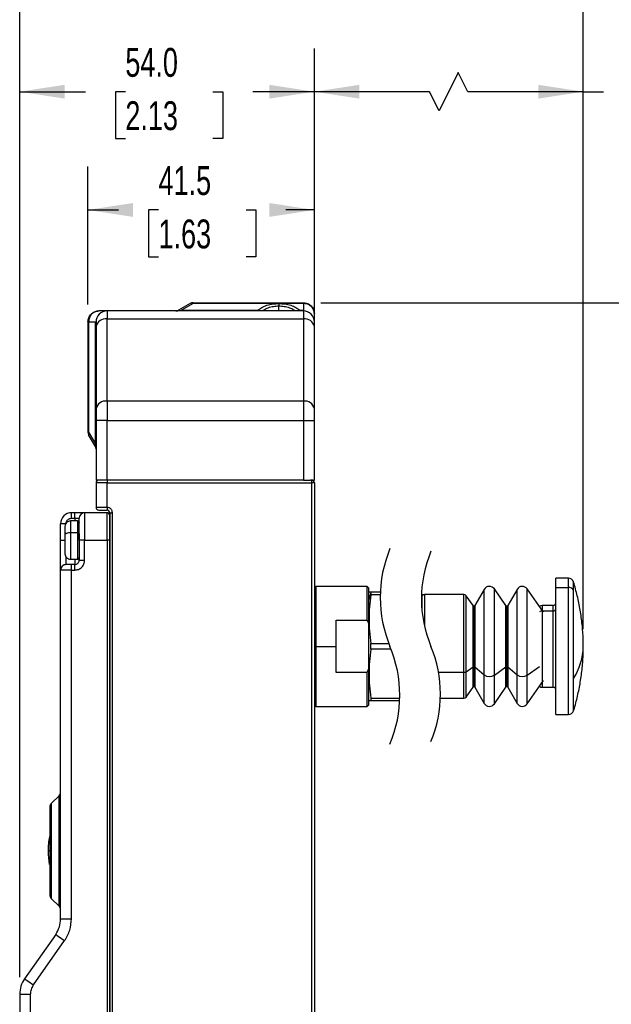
# Model space of a CAD drawing. Header units: millimetres. Extents: x 19 to 819, y 19 to 629.
# Tile 12 of 43: x 316 to 446, y 197 to 413. Entities that reach past the tile are written whole.
import ezdxf

# ---------------------------------------------------------------- set-up
doc = ezdxf.new("R2010")
doc.units = ezdxf.units.MM
doc.header["$LTSCALE"] = 3
doc.layers.add('DIMENSIONS', color=140, linetype='Continuous', lineweight=25)
doc.styles.add('SLDTEXTSTYLE0', font='TXT', dxfattribs={"width": 0.7})
doc.dimstyles.new('SLDDIMSTYLE0', dxfattribs={"dimtxt": 6.474023, "dimasz": 9.906, "dimexe": 0, "dimexo": 0.0625, "dimgap": 1.618506, "dimtad": 0, "dimtih": 1, "dimtoh": 1, "dimlfac": 0.833333, "dimrnd": 1e-09, "dimzin": 4, "dimdsep": 46, "dimtxsty": 'SLDTEXTSTYLE0', "dimsah": 1, "dimcen": 0.09, "dimadec": 0, "dimazin": 1, "dimtfac": 1, "dimtofl": 0, "dimtmove": 0, "dimatfit": 3, "dimfxl": 0, "dimfrac": 2, "dimtolj": 1, "dimtzin": 12, "dimarcsym": 0})
doc.dimstyles.new('SLDDIMSTYLE2', dxfattribs={"dimtxt": 6.474023, "dimasz": 9.906, "dimexe": 0, "dimexo": 0.0625, "dimgap": 1.618506, "dimtad": 0, "dimtih": 1, "dimtoh": 1, "dimlfac": 0.833333, "dimrnd": 1e-09, "dimzin": 12, "dimdsep": 46, "dimtxsty": 'SLDTEXTSTYLE0', "dimsah": 1, "dimcen": 0.09, "dimadec": 0, "dimazin": 3, "dimtfac": 1, "dimtofl": 0, "dimtmove": 0, "dimatfit": 3, "dimfxl": 0, "dimfrac": 2, "dimtolj": 1, "dimtzin": 12, "dimarcsym": 0})

# ---------------------------------------------------------------- blocks, each defined once
blk = doc.blocks.new('_D_8')
at = {"layer": 'DIMENSIONS'}
for p, q in [((330.8, 350.68), (330.8, 381.01)), ((380.6, 349.62), (380.6, 381.01)), ((330.8, 371.49), (337.56, 371.49)), ((346.33, 371.49), (344.15, 371.49)), ((344.15, 371.49), (344.15, 361.2)), ((365.57, 371.49), (367.74, 371.49)), ((367.74, 371.49), (367.74, 361.2)), ((380.6, 371.49), (374.34, 371.49)), ((344.15, 361.2), (346.33, 361.2)), ((367.74, 361.2), (365.57, 361.2))]:
    blk.add_line(p, q, dxfattribs=at)
for points in [[(330.8, 371.49), (340.7, 369.96), (340.7, 373.01)], [(380.6, 371.49), (370.69, 373.01), (370.69, 369.96)]]:
    blk.add_solid(points, dxfattribs=at)
at = {"layer": 'DIMENSIONS', "char_height": 6.35, "attachment_point": 1, "style": 'SLDTEXTSTYLE0'}
for s, insert in [('41.5', (346.33, 381.12)), ('1.63', (346.33, 369.38))]:
    blk.add_mtext(s, dxfattribs=dict(at, insert=insert))
blk = doc.blocks.new('_D_9')
at = {"layer": 'DIMENSIONS'}
for p, q in [((315.8, 202.73), (315.8, 407.02)), ((380.6, 315.28), (380.6, 407.02)), ((315.8, 397.5), (330.26, 397.5)), ((339.03, 397.5), (336.86, 397.5)), ((336.86, 397.5), (336.86, 387.21)), ((358.27, 397.5), (360.45, 397.5)), ((360.45, 397.5), (360.45, 387.21)), ((380.6, 397.5), (367.05, 397.5)), ((336.86, 387.21), (339.03, 387.21)), ((360.45, 387.21), (358.27, 387.21))]:
    blk.add_line(p, q, dxfattribs=at)
for points in [[(315.8, 397.5), (325.7, 395.98), (325.7, 399.02)], [(380.6, 397.5), (370.69, 399.02), (370.69, 395.98)]]:
    blk.add_solid(points, dxfattribs=at)
at = {"layer": 'DIMENSIONS', "char_height": 6.35, "attachment_point": 1, "style": 'SLDTEXTSTYLE0'}
for s, insert in [('54.0', (339.03, 407.13)), ('2.13', (339.03, 395.4))]:
    blk.add_mtext(s, dxfattribs=dict(at, insert=insert))
blk = doc.blocks.new('_D_10')
at = {"layer": 'DIMENSIONS'}
for p, q in [((380.6, 315.28), (380.6, 407.02)), ((439.74, 279.28), (439.74, 407.02)), ((412.26, 401.73), (408.02, 393.27)), ((414.37, 397.5), (412.26, 401.73)), ((405.91, 397.5), (380.6, 397.5)), ((408.02, 393.27), (405.91, 397.5)), ((439.74, 397.5), (414.37, 397.5)), ((439.74, 397.5), (444.17, 397.5)), ((452.94, 397.5), (450.77, 397.5)), ((450.77, 397.5), (450.77, 387.21)), ((472.18, 397.5), (474.35, 397.5)), ((474.35, 397.5), (474.35, 387.21)), ((450.77, 387.21), (452.94, 387.21)), ((474.35, 387.21), (472.18, 387.21))]:
    blk.add_line(p, q, dxfattribs=at)
for points in [[(380.6, 397.5), (390.5, 395.98), (390.5, 399.02)], [(439.74, 397.5), (429.83, 399.02), (429.83, 395.98)]]:
    blk.add_solid(points, dxfattribs=at)
at = {"layer": 'DIMENSIONS', "char_height": 6.35, "attachment_point": 1, "style": 'SLDTEXTSTYLE0'}
for s, insert in [('99.6', (452.94, 407.13)), ('3.92', (452.94, 395.4))]:
    blk.add_mtext(s, dxfattribs=dict(at, insert=insert))
blk = doc.blocks.new('_D_11')
at = {"layer": 'DIMENSIONS'}
for p, q in [((315.8, 202.73), (315.8, 438.12)), ((439.74, 279.28), (439.74, 438.12)), ((412.48, 432.83), (408.24, 424.36)), ((414.59, 428.6), (412.48, 432.83)), ((315.8, 428.6), (362.59, 428.6)), ((371.36, 428.6), (369.19, 428.6)), ((369.19, 428.6), (369.19, 418.31)), ((390.6, 428.6), (392.77, 428.6)), ((392.77, 428.6), (392.77, 418.31)), ((406.13, 428.6), (399.37, 428.6)), ((408.24, 424.36), (406.13, 428.6)), ((439.74, 428.6), (414.59, 428.6)), ((369.19, 418.31), (371.36, 418.31)), ((392.77, 418.31), (390.6, 418.31))]:
    blk.add_line(p, q, dxfattribs=at)
for points in [[(315.8, 428.6), (325.7, 427.07), (325.7, 430.12)], [(439.74, 428.6), (429.83, 430.12), (429.83, 427.07)]]:
    blk.add_solid(points, dxfattribs=at)
at = {"layer": 'DIMENSIONS', "char_height": 6.35, "attachment_point": 1, "style": 'SLDTEXTSTYLE0'}
for s, insert in [('153.6', (368.67, 438.23)), ('6.05', (371.36, 426.49))]:
    blk.add_mtext(s, dxfattribs=dict(at, insert=insert))
blk = doc.blocks.new('_D_12')
at = {"layer": 'DIMENSIONS'}
for p, q in [((382.01, 351.07), (471.54, 351.07)), ((462.02, 351.07), (462.02, 249.07)), ((452.4, 237.33), (450.22, 237.33)), ((450.22, 237.33), (450.22, 227.04)), ((471.64, 237.33), (473.81, 237.33)), ((473.81, 237.33), (473.81, 227.04)), ((450.22, 227.04), (452.4, 227.04)), ((462.02, 160.87), (462.02, 225.59)), ((473.81, 227.04), (471.64, 227.04)), ((380.38, 160.87), (471.54, 160.87))]:
    blk.add_line(p, q, dxfattribs=at)
for points in [[(462.02, 351.07), (460.49, 341.16), (463.54, 341.16)], [(462.02, 160.87), (463.54, 170.77), (460.49, 170.77)]]:
    blk.add_solid(points, dxfattribs=at)
at = {"layer": 'DIMENSIONS', "char_height": 6.35, "attachment_point": 1, "style": 'SLDTEXTSTYLE0'}
for s, insert in [('158.5', (449.7, 246.96)), ('6.24', (452.4, 235.22))]:
    blk.add_mtext(s, dxfattribs=dict(at, insert=insert))

msp = doc.modelspace()

# ---------------------------------------------------------------- linework, layer by layer
for p, q in [((353.918374, 351.067803), (353.918374, 350.90704)), ((353.918374, 351.067803), (378.196834, 351.067803)), ((378.196834, 350.90704), (378.196834, 351.067803)), ((334.996833, 349.267808), (333.196834, 349.267808)), ((334.996833, 349.267808), (334.996833, 347.510443)), ((378.196834, 349.267808), (334.996833, 349.267808)), ((353.318373, 350.90704), (350.757601, 349.428571)), ((353.918374, 350.90704), (351.357602, 349.428571)), ((351.357602, 349.267808), (351.357602, 349.428571)), ((351.357602, 349.428571), (368.216877, 349.428571)), ((378.196834, 350.90704), (353.918374, 350.90704)), ((372.796834, 350.894604), (372.796834, 350.374989)), ((372.796834, 349.267808), (372.796834, 350.374989)), ((377.376788, 349.428571), (378.196834, 349.428571)), ((378.196834, 350.90704), (378.196834, 349.428571)), ((378.196834, 349.267808), (378.196834, 349.428571)), ((378.196834, 349.267808), (378.196834, 347.510443)), ((330.796829, 346.867804), (330.796829, 322.589342)), ((330.796829, 346.867804), (330.957601, 346.867804)), ((330.957601, 346.867804), (332.436061, 346.867804)), ((330.957601, 346.867804), (330.957601, 322.589342)), ((332.436061, 346.867804), (332.596833, 346.867804)), ((332.436061, 320.028574), (332.436061, 346.867804)), ((332.596833, 346.867804), (332.596833, 345.813391)), ((334.996833, 329.425166), (334.996833, 347.510443)), ((334.996833, 347.510443), (378.196834, 347.510443)), ((378.196834, 347.510443), (378.196834, 329.425166)), ((380.596834, 346.867804), (380.596834, 348.667807)), ((380.596834, 345.813391), (380.596834, 346.867804)), ((332.596833, 345.813391), (332.596833, 327.728105)), ((380.596834, 327.728105), (380.596834, 345.813391)), ((334.996833, 329.425166), (334.996833, 325.182528)), ((378.196834, 329.425166), (334.996833, 329.425166)), ((378.196834, 329.425166), (378.196834, 325.182528)), ((332.596833, 327.728105), (332.596833, 325.182528)), ((380.596834, 325.182528), (380.596834, 327.728105)), ((334.996833, 325.182528), (332.596833, 325.182528)), ((332.596833, 325.182528), (332.596833, 312.067805)), ((334.996833, 312.067805), (334.996833, 325.182528)), ((334.996833, 325.182528), (378.196834, 325.182528)), ((378.196834, 325.182528), (380.596834, 325.182528)), ((378.196834, 325.182528), (378.196834, 312.067805)), ((380.596834, 312.067805), (380.596834, 325.182528)), ((330.796829, 322.589342), (330.957601, 322.589342)), ((330.957601, 322.589342), (332.436061, 320.028574)), ((332.436061, 319.428573), (330.957601, 321.989349)), ((332.596833, 320.028574), (332.436061, 320.028574)), ((334.996833, 312.067805), (332.596833, 312.067805)), ((334.996833, 312.067805), (333.196834, 312.067805)), ((378.196834, 312.067805), (334.996833, 312.067805)), ((334.996833, 312.067805), (334.996833, 311.467803)), ((378.196834, 312.067805), (379.784283, 312.067805)), ((379.996833, 312.067805), (379.784283, 312.067805)), ((379.996833, 312.067805), (380.596834, 312.067805)), ((379.996833, 312.067805), (379.996833, 311.467803)), ((334.996833, 311.467803), (332.596833, 311.467803)), ((332.596833, 311.467803), (332.596833, 306.06781)), ((334.996833, 306.06781), (334.996833, 311.467803)), ((334.996833, 311.467803), (379.996833, 311.467803)), ((379.996833, 311.467803), (379.996833, 184.102845)), ((380.596834, 311.467803), (379.996833, 311.467803)), ((380.596834, 311.467803), (380.596834, 184.102845)), ((332.596833, 306.06781), (334.996833, 306.06781)), ((333.196834, 305.467809), (334.996833, 305.467809)), ((334.996833, 306.06781), (334.996833, 305.467809)), ((327.196831, 303.667805), (327.196831, 304.867808)), ((327.916834, 304.867808), (327.196831, 304.867808)), ((327.196831, 303.667805), (327.916834, 303.667805)), ((327.916834, 303.667805), (327.916834, 304.867808)), ((330.076835, 304.867808), (327.916834, 304.867808)), ((327.916834, 303.667805), (328.876832, 303.667805)), ((327.916834, 303.667805), (327.916834, 303.067804)), ((328.876832, 298.867805), (328.876832, 303.667805)), ((330.076835, 304.867808), (330.076835, 298.867805)), ((334.996833, 304.867808), (330.076835, 304.867808)), ((334.996833, 298.867805), (334.996833, 304.867808)), ((335.596834, 304.867808), (335.596834, 121.267802)), ((335.596834, 304.867808), (336.196831, 304.867808)), ((335.596834, 298.867805), (335.596834, 304.267807)), ((336.196831, 121.267802), (336.196831, 304.867808)), ((324.796835, 298.867805), (324.796835, 302.467803)), ((325.917605, 302.467803), (324.796835, 302.467803)), ((325.756833, 301.867417), (325.756833, 300.016952)), ((328.516835, 303.067804), (326.956836, 303.067804)), ((326.956836, 303.067804), (326.956836, 300.476611)), ((328.516835, 303.067804), (328.516835, 300.476611)), ((328.876832, 302.767808), (328.875116, 302.742971)), ((325.756833, 300.016952), (325.756833, 295.868196)), ((328.516835, 300.476611), (326.956836, 300.476611)), ((326.956836, 300.476611), (326.956836, 294.667805)), ((328.516835, 300.476611), (328.516835, 294.667805)), ((328.876832, 300.338715), (328.876832, 298.984414)), ((324.796835, 292.267805), (324.796835, 298.867805)), ((324.796835, 298.867805), (325.753016, 298.867805)), ((328.876832, 298.867805), (328.875116, 298.867805)), ((328.876832, 298.867805), (328.876832, 294.427805)), ((330.076835, 298.867805), (328.876832, 298.867805)), ((330.076835, 298.867805), (334.996833, 298.867805)), ((330.076835, 294.427805), (330.076835, 298.867805)), ((334.996833, 298.867805), (334.996833, 121.267802)), ((335.596834, 298.867805), (334.996833, 298.867805)), ((335.596834, 121.267802), (335.596834, 298.867805)), ((325.996837, 293.467807), (325.996837, 295.147804)), ((326.956836, 294.667805), (328.516835, 294.667805)), ((327.916834, 294.667805), (327.916834, 293.467807)), ((328.875116, 294.992643), (328.876832, 294.967806)), ((327.196831, 293.467807), (325.996837, 293.467807)), ((327.916834, 293.467807), (327.196831, 293.467807)), ((327.196831, 292.267805), (327.196831, 293.467807)), ((327.916834, 292.267805), (327.916834, 293.467807)), ((328.876832, 294.427805), (330.076835, 294.427805)), ((327.196831, 292.267805), (324.796835, 292.267805)), ((324.796835, 215.559598), (324.796835, 292.267805)), ((327.196831, 215.559598), (327.196831, 292.267805)), ((327.196831, 292.267805), (327.916834, 292.267805)), ((436.458196, 290.467805), (433.735584, 290.467805)), ((433.735584, 288.458187), (433.735584, 290.467805)), ((436.458196, 288.458187), (436.458196, 290.467805)), ((380.956833, 288.667806), (380.596834, 288.307805)), ((392.236833, 288.667806), (380.956833, 288.667806)), ((380.956833, 288.667806), (380.956833, 275.467806)), ((392.596834, 288.307805), (392.236833, 288.667806)), ((392.236833, 281.221552), (392.236833, 288.667806)), ((392.596834, 280.339275), (392.596834, 288.307805)), ((422.740248, 284.450149), (420.181144, 288.104927)), ((420.181144, 269.149246), (420.181144, 288.104927)), ((430.998899, 282.98366), (427.412947, 288.104927)), ((427.412947, 269.149246), (427.412947, 288.104927)), ((433.735584, 260.467805), (433.735584, 288.458187)), ((433.735584, 288.458187), (436.458196, 288.458187)), ((436.458196, 260.467805), (436.458196, 288.458187)), ((437.60501, 287.724907), (437.60501, 289.621086)), ((392.628987, 287.467804), (392.596834, 287.347806)), ((393.030911, 287.159149), (392.596834, 285.756188)), ((392.630632, 287.467804), (393.030911, 287.467804)), ((393.030911, 287.467804), (393.030911, 287.159149)), ((393.030911, 287.467804), (395.108816, 287.467804)), ((393.030911, 286.823877), (393.030911, 287.159149)), ((395.087735, 286.823877), (393.030911, 286.823877)), ((404.215585, 286.987805), (404.164055, 287.039334)), ((404.215585, 286.987805), (404.215585, 285.444417)), ((404.215585, 286.224005), (404.215585, 283.923215)), ((413.503248, 286.867807), (404.815586, 286.867807)), ((404.815586, 286.867807), (404.815586, 279.911793)), ((413.503248, 269.767808), (413.503248, 286.867807)), ((415.508449, 284.450149), (413.994736, 286.611951)), ((413.994736, 269.895732), (413.994736, 286.611951)), ((417.956712, 288.007804), (415.912891, 284.467807)), ((417.956712, 269.197808), (417.956712, 288.007804)), ((425.18851, 288.007804), (423.144694, 284.467807)), ((425.18851, 269.197808), (425.18851, 288.007804)), ((437.60501, 268.391164), (437.60501, 287.724907)), ((404.144752, 285.505759), (404.215585, 285.444417)), ((404.215585, 283.923215), (404.215585, 285.444417)), ((415.508449, 270.976635), (415.508449, 284.450149)), ((415.705046, 284.347805), (415.705046, 271.027807)), ((415.912891, 284.467807), (415.912891, 270.967806)), ((422.740248, 270.976635), (422.740248, 284.450149)), ((422.936845, 284.347805), (422.936845, 271.027807)), ((423.144694, 284.467807), (423.144694, 270.967806)), ((433.135583, 284.467807), (430.675586, 284.467807)), ((430.675586, 284.467807), (430.675586, 283.262033)), ((433.135583, 283.262033), (433.135583, 284.467807)), ((430.675586, 283.262033), (433.135583, 283.262033)), ((430.675586, 283.262033), (430.675586, 266.467806)), ((433.135583, 266.467806), (433.135583, 283.262033)), ((385.396833, 281.221552), (392.236833, 281.221552)), ((385.396833, 275.467806), (385.396833, 281.221552)), ((392.236833, 281.221552), (392.596834, 280.339275)), ((392.596834, 270.596338), (392.596834, 280.339275)), ((380.596834, 275.467806), (380.956833, 275.467806)), ((380.956833, 275.467806), (380.956833, 262.267806)), ((380.956833, 275.467806), (385.396833, 275.467806)), ((385.396833, 269.714061), (385.396833, 275.467806)), ((393.030911, 274.82388), (393.030911, 276.111733)), ((393.030911, 276.111733), (396.974961, 276.111733)), ((397.492917, 274.82388), (393.030911, 274.82388)), ((413.994736, 269.895732), (415.508449, 270.976635)), ((415.508449, 266.485464), (415.508449, 270.976635)), ((415.705046, 271.027807), (415.705046, 266.587808)), ((415.912891, 270.967806), (417.956712, 269.197808)), ((415.912891, 270.967806), (415.912891, 266.467806)), ((420.181144, 269.149246), (422.740248, 270.976635)), ((422.740248, 266.485464), (422.740248, 270.976635)), ((422.936845, 271.027807), (422.936845, 266.587808)), ((423.144694, 270.967806), (425.18851, 269.197808)), ((423.144694, 270.967806), (423.144694, 266.467806)), ((427.412947, 269.149246), (430.11183, 271.076449)), ((392.236833, 269.714061), (385.396833, 269.714061)), ((392.236833, 269.714061), (392.596834, 270.596338)), ((392.236833, 262.267806), (392.236833, 269.714061)), ((392.596834, 262.627806), (392.596834, 270.596338)), ((407.906296, 269.767808), (413.503248, 269.767808)), ((413.503248, 264.067806), (413.503248, 269.767808)), ((413.994736, 264.323662), (413.994736, 269.895732)), ((417.956712, 262.927806), (417.956712, 269.197808)), ((420.181144, 262.830686), (420.181144, 269.149246)), ((425.18851, 262.927806), (425.18851, 269.197808)), ((427.412947, 262.830686), (427.412947, 269.149246)), ((413.994736, 264.323662), (415.508449, 266.485464)), ((415.912891, 266.467806), (417.956712, 262.927806)), ((420.181144, 262.830686), (422.740248, 266.485464)), ((423.144694, 266.467806), (425.18851, 262.927806)), ((427.412947, 262.830686), (430.998899, 267.951953)), ((430.675586, 266.467806), (433.135583, 266.467806)), ((437.60501, 261.314527), (437.60501, 268.391164)), ((380.596834, 262.627806), (380.956833, 262.267806)), ((380.956833, 262.267806), (392.236833, 262.267806)), ((392.236833, 262.267806), (392.596834, 262.627806)), ((392.596834, 263.587806), (392.628987, 263.467807)), ((393.030911, 263.467807), (392.629015, 263.467807)), ((393.030911, 264.111736), (393.030911, 263.467807)), ((393.030911, 264.111736), (399.380143, 264.111736)), ((399.359062, 263.467807), (393.030911, 263.467807)), ((408.310281, 264.067806), (413.503248, 264.067806)), ((433.735584, 260.467805), (436.458196, 260.467805)), ((324.445358, 242.596335), (322.748307, 240.899278)), ((322.748307, 240.899278), (322.748307, 230.467806)), ((324.445358, 230.467806), (324.445358, 242.596335)), ((322.39683, 240.05075), (322.39683, 230.467806)), ((322.309703, 230.467806), (322.036833, 230.467806)), ((322.748307, 230.467806), (322.39683, 230.467806)), ((322.39683, 230.467806), (322.39683, 220.884862)), ((322.748307, 230.467806), (322.748307, 220.036334)), ((324.445358, 230.467806), (324.796835, 230.467806)), ((324.445358, 218.339278), (324.445358, 230.467806)), ((322.748307, 220.036334), (324.445358, 218.339278)), ((324.796835, 215.559598), (327.196831, 215.559598)), ((323.711747, 212.11814), (316.881922, 202.364139)), ((318.847883, 200.987556), (325.677708, 210.741556)), ((315.796835, 198.922682), (315.796835, 193.267805)), ((315.796835, 198.922682), (318.196831, 198.922682)), ((318.196831, 193.267805), (318.196831, 198.922682))]:
    msp.add_line(p, q)
at = {"flags": 128}
for points in [[(326.956836, 300.476611), (326.722724, 300.467778), (326.497615, 300.441622), (326.290146, 300.399145), (326.108301, 300.341982), (325.959072, 300.272325), (325.84818, 300.192856), (325.779891, 300.106628), (325.756833, 300.016952)], [(323.711747, 212.11814), (323.749522, 212.09169), (323.861397, 212.013354), (324.043072, 211.886144), (324.287564, 211.714948), (324.585477, 211.506346), (324.925366, 211.268352), (325.29417, 211.010115), (325.677708, 210.741556)], [(316.881922, 202.364139), (316.919697, 202.337688), (317.031572, 202.259354), (317.213247, 202.132144), (317.457739, 201.960947), (317.755652, 201.752345), (318.095541, 201.514353), (318.464345, 201.256114), (318.847883, 200.987556)]]:
    msp.add_lwpolyline(points, dxfattribs=at)
for centre, radius, start, end in [((353.918356, 349.867821), 1.199982, 89.9991491, 119.99957261), ((353.618373, 350.315685), 0.6631, 63.10085971, 116.89914029), ((334.996835, 346.867806), 2.400002, 90.00004545, 180.00006128), ((350.157617, 350.467791), 1.199982, 269.99936253, 299.99957262), ((368.02172, 348.74497), 0.710913, 47.34499579, 74.06680763), ((377.571955, 348.74496), 0.710925, 105.93369713, 132.65488089), ((378.196832, 346.867806), 2.400002, 359.99993872, 89.99995455), ((334.696821, 345.389138), 2.142415, 81.95014755, 168.57847178), ((378.496843, 345.389134), 2.142418, 11.42161604, 98.04976464), ((334.696834, 327.303845), 2.142429, 81.95054616, 168.57835775), ((378.49683, 327.303841), 2.142432, 11.42173006, 98.04936602), ((331.99691, 322.589375), 1.200081, 180.00157422, 209.99916756), ((331.548933, 322.289345), 0.663078, 153.1003093, 206.8996907), ((331.396997, 318.828613), 1.199836, 359.99801528, 30.0022996), ((333.196841, 311.467796), 0.600008, 90.00066747, 179.99933253), ((379.99683, 311.4678), 0.600004, 0.00030309, 89.99969691), ((333.196826, 306.067802), 0.599993, 179.99920998, 270.00079002), ((334.996826, 304.867801), 0.600008, 0.00066747, 89.99933253), ((327.196837, 302.467806), 2.400002, 90.00015217, 180.00006128), ((330.076849, 303.667791), 1.200016, 90.00066747, 179.99933253), ((334.996826, 304.2678), 0.600008, 0.00066747, 89.99933253), ((326.956819, 301.867818), 1.199986, 89.99920999, 180.00079001), ((328.516846, 302.707818), 0.359987, 359.99832168, 90.00167832), ((328.588472, 300.10485), 0.378601, 40.78966445, 100.90700761), ((326.956827, 295.867799), 1.199994, 179.99957435, 270.00042565), ((328.516838, 295.027799), 0.359994, 269.99953625, 0.00117523), ((325.996828, 292.267814), 1.199994, 89.99957435, 180.00042565), ((327.916838, 294.427802), 0.959995, 269.9997878, 0.0002122), ((436.458201, 289.267818), 1.199987, 17.12112906, 90.000234), ((419.099864, 287.34781), 1.319996, 34.99988783, 150.00021464), ((426.331666, 287.347806), 1.32, 34.99998745, 150.00010498), ((436.504517, 287.267211), 1.191877, 22.5824819, 92.22731326), ((404.815593, 286.267799), 0.600008, 90.00066747, 179.99933253), ((413.503247, 286.267814), 0.599993, 34.99943649, 89.999927), ((415.705044, 284.587797), 0.239993, 214.99835133, 270.00061901), ((415.70504, 284.587811), 0.240006, 270.00150124, 329.99974941), ((422.936843, 284.587797), 0.239993, 214.99835133, 270.00061901), ((422.936843, 284.587811), 0.240006, 270.000434, 329.99974943), ((430.675599, 283.627775), 0.840031, 90.00088359, 132.15418705), ((433.135583, 285.067807), 0.600001, 269.99993872, 0.00006128), ((433.173085, 283.824948), 0.564163, 266.18851817, 355.59817471), ((430.66735, 282.348122), 0.913949, 89.48366263, 127.43229808), ((426.294772, 275.655407), 13.442125, 327.28852766, 359.20034417), ((415.691574, 270.676329), 0.351736, 87.80488578, 121.37458972), ((415.722014, 270.696595), 0.331647, 54.86238994, 92.93261292), ((422.923379, 270.676305), 0.35176, 87.80607884, 121.37339665), ((422.953815, 270.696587), 0.331655, 54.86278148, 92.93287814), ((413.536955, 270.646426), 0.879264, 267.80300062, 301.37526475), ((419.108005, 270.963538), 2.107909, 236.89479453, 300.60396369), ((426.339806, 270.963547), 2.107918, 236.89488728, 300.60387596), ((415.70506, 266.347784), 0.240024, 90.00324953, 144.99778013), ((415.70504, 266.347802), 0.240006, 30.00025059, 89.99849876), ((422.936859, 266.347784), 0.240024, 90.00324953, 144.99778013), ((422.936843, 266.347802), 0.240006, 30.00025057, 89.999566), ((430.675577, 267.307779), 0.839973, 227.84429169, 270.00063767), ((433.135583, 265.867805), 0.600001, 359.99993872, 90.00006128), ((413.503247, 264.667798), 0.599993, 270.000073, 325.00056351), ((419.099864, 263.587804), 1.319997, 209.99992905, 325.00008341), ((426.331665, 263.587808), 1.320002, 210.0000387, 324.99998379), ((436.458196, 261.667798), 1.199993, 270.00000038, 342.8787811), ((323.596834, 243.444868), 1.200001, 314.99970232, 359.99973694), ((323.596837, 240.050742), 1.200007, 134.99980498, 179.99963428), ((339.491862, 230.467721), 17.455029, 169.60270121, 179.99971963), ((339.491233, 230.467837), 17.4544, 180.00010255, 189.88647237), ((323.596834, 220.884869), 1.200004, 180.00031439, 225.00024635), ((323.596828, 217.490742), 1.200007, 0.00036572, 45.00019502), ((318.79684, 215.559597), 5.999995, 324.99998663, 0.00001523), ((321.796823, 198.922685), 5.999988, 144.99996578, 180.00002541)]:
    msp.add_arc(centre, radius, start, end)
for points, knots in [([(378.196834, 351.067803), (378.502751, 351.034928), (378.968802, 350.984843), (379.526363, 350.683782), (379.899483, 350.382583), (380.210428, 350.001746), (380.514147, 349.444299), (380.564688, 348.969684), (380.596834, 348.667807)], [0, 0, 0, 0, 0.2425912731, 0.3695759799, 0.4999820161, 0.6235048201, 0.7605314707, 1, 1, 1, 1]), ([(330.796829, 346.867804), (330.829709, 347.173722), (330.879799, 347.639774), (331.180857, 348.197335), (331.48205, 348.570459), (331.862888, 348.881405), (332.420343, 349.185112), (332.894958, 349.235658), (333.196834, 349.267808)], [0, 0, 0, 0, 0.2425918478, 0.369577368, 0.4999811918, 0.6235037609, 0.7605317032, 1, 1, 1, 1]), ([(333.196834, 349.267808), (332.914303, 349.235174), (332.46797, 349.183619), (331.949744, 348.879457), (331.594757, 348.568197), (331.314407, 348.19478), (331.033983, 347.635673), (330.987945, 347.172846), (330.957601, 346.867804)], [0, 0, 0, 0, 0.2317084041, 0.3660444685, 0.4888024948, 0.620141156, 0.7496400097, 1, 1, 1, 1]), ([(350.757601, 349.428571), (350.724836, 349.409235), (350.679723, 349.382612), (350.728996, 349.359496), (350.75697, 349.357723), (350.791249, 349.356316), (350.83329, 349.357847), (350.90646, 349.362854), (351.082713, 349.382717), (351.241031, 349.409126), (351.357602, 349.428571)], [0, 0, 0, 0, 0.1028680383, 0.1416357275, 0.1762980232, 0.2220323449, 0.2791534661, 0.3478416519, 0.5198078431, 1, 1, 1, 1]), ([(368.216877, 349.428571), (368.139859, 349.383527), (367.999181, 349.30125), (367.838229, 349.278227), (367.765394, 349.267808)], [0, 0, 0, 0, 0.5474745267, 1, 1, 1, 1]), ([(368.216877, 349.428571), (368.491045, 349.642005), (369.085419, 350.104714), (370.205763, 350.543613), (371.465003, 350.841272), (372.35142, 350.876768), (372.796834, 350.894604)], [0, 0, 0, 0, 0.2115725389, 0.4586723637, 0.7279894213, 1, 1, 1, 1]), ([(369.182419, 349.267808), (369.295102, 349.362027), (369.674841, 349.679539), (370.506932, 350.021007), (371.606571, 350.321403), (372.398111, 350.357038), (372.796834, 350.374989)], [0, 0, 0, 0, 0.1141397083, 0.3846470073, 0.6900274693, 1, 1, 1, 1]), ([(372.796834, 350.894604), (373.242248, 350.876768), (374.128665, 350.841272), (375.387904, 350.543614), (376.508247, 350.104714), (377.102621, 349.642005), (377.376788, 349.428571)], [0, 0, 0, 0, 0.2720106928, 0.5413278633, 0.7884273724, 1, 1, 1, 1]), ([(372.796834, 350.374989), (373.195549, 350.357037), (373.987087, 350.321398), (375.086717, 350.021012), (375.918819, 349.679547), (376.298557, 349.362033), (376.411247, 349.267808)], [0, 0, 0, 0, 0.3099663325, 0.615352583, 0.8858527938, 1, 1, 1, 1]), ([(377.828274, 349.267808), (377.764545, 349.275856), (377.603279, 349.296219), (377.462148, 349.37869), (377.376788, 349.428571)], [0, 0, 0, 0, 0.3951747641, 1, 1, 1, 1]), ([(380.596834, 348.667807), (380.564201, 348.950338), (380.512649, 349.396671), (380.208488, 349.914898), (379.897217, 350.269872), (379.523812, 350.55024), (378.964698, 350.830653), (378.501873, 350.876695), (378.196834, 350.90704)], [0, 0, 0, 0, 0.2317083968, 0.3660449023, 0.4888016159, 0.6201409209, 0.7496415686, 1, 1, 1, 1]), ([(332.436061, 319.428573), (332.455395, 319.39581), (332.482017, 319.350696), (332.505145, 319.399967), (332.506918, 319.427945), (332.508325, 319.462224), (332.506797, 319.504267), (332.501769, 319.577434), (332.481943, 319.753689), (332.455518, 319.912004), (332.436061, 320.028574)], [0, 0, 0, 0, 0.1028673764, 0.1416458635, 0.1763019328, 0.2220420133, 0.2791627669, 0.3478513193, 0.5198090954, 1, 1, 1, 1]), ([(336.196831, 304.867808), (336.180715, 305.018712), (336.155841, 305.251614), (336.006477, 305.531282), (335.85149, 305.722161), (335.660495, 305.877326), (335.380855, 306.026789), (335.147737, 306.051691), (334.996833, 306.06781)], [0, 0, 0, 0, 0.2394435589, 0.3695506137, 0.4999982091, 0.6301056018, 0.7605559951, 1, 1, 1, 1]), ([(325.996837, 302.467803), (326.012952, 302.618708), (326.037822, 302.85161), (326.187189, 303.131279), (326.342176, 303.322162), (326.533171, 303.47733), (326.812814, 303.626782), (327.045927, 303.651685), (327.196831, 303.667805)], [0, 0, 0, 0, 0.2394430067, 0.3695500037, 0.5000027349, 0.6301100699, 0.7605561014, 1, 1, 1, 1]), ([(327.916834, 292.267805), (328.188463, 292.296814), (328.607774, 292.341594), (329.111157, 292.610504), (329.45479, 292.889547), (329.734019, 293.233294), (330.003007, 293.736657), (330.04782, 294.15618), (330.076835, 294.427805)], [0, 0, 0, 0, 0.2394438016, 0.3696265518, 0.500000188, 0.630183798, 0.7605572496, 1, 1, 1, 1]), ([(439.709373, 275.468991), (439.714159, 276.010686), (439.728331, 277.614631), (439.5236, 280.280093), (439.103435, 283.449983), (438.481639, 286.570963), (437.896212, 288.601591), (437.607093, 289.604434)], [0, 0, 0, 0, 0.113259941, 0.3353594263, 0.5582014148, 0.7818139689, 1, 1, 1, 1]), ([(393.030911, 286.823877), (392.919886, 285.942808), (392.697598, 284.178778), (392.595968, 281.499747), (392.692636, 278.802732), (392.91795, 277.01035), (393.030911, 276.111733)], [0, 0, 0, 0, 0.2477479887, 0.4960276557, 0.7473318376, 1, 1, 1, 1]), ([(437.604063, 261.332084), (437.625564, 261.395155), (437.984061, 262.44676), (438.499172, 264.548004), (439.132617, 267.628223), (439.531349, 270.759796), (439.730775, 273.379509), (439.714669, 274.951911), (439.709373, 275.468991)], [0, 0, 0, 0, 0.0139317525, 0.2322893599, 0.4514211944, 0.6712996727, 0.8919078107, 1, 1, 1, 1]), ([(393.030911, 274.82388), (392.919886, 273.942809), (392.697599, 272.178778), (392.595967, 269.499747), (392.692636, 266.802733), (392.91795, 265.010352), (393.030911, 264.111736)], [0, 0, 0, 0, 0.2477484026, 0.4960280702, 0.7473318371, 1, 1, 1, 1]), ([(325.677708, 210.741556), (326.116287, 211.48611), (326.993446, 212.975216), (327.129036, 214.698138), (327.196831, 215.559598)], [0, 0, 0, 0, 0.4999999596, 1, 1, 1, 1]), ([(318.196831, 198.922682), (318.225886, 199.291879), (318.283996, 200.030274), (318.659921, 200.668462), (318.847883, 200.987556)], [0, 0, 0, 0, 0.4999996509, 1, 1, 1, 1])]:
    msp.add_open_spline(points, degree=3, knots=knots)
at = {"layer": 'DIMENSIONS', "color": 140}
for centre, radius, start, end in [((423.063939, 286.230306), 27.9825, 157.38013505, 202.61986495), ((431.343939, 285.930306), 27.2025, 157.38013505, 202.61986495), ((371.403939, 264.705306), 27.9825, 337.38013505, 22.61986495), ((381.123939, 265.005306), 27.2025, 337.38013505, 22.61986495)]:
    msp.add_arc(centre, radius, start, end, dxfattribs=at)

# ---------------------------------------------------------------- dimensions: what is measured, and where the dimension line sits
at = {"layer": 'DIMENSIONS'}
for base, p1, text, picture, middle in [((439.735586, 428.595489), (315.796833, 198.922681), '153.6', '_D_11', (380.981834, 428.595489)), ((439.735586, 397.49989), (380.596833, 311.467806), '99.6', '_D_10', (462.561256, 397.49989))]:
    dim = msp.add_linear_dim(base=base, p1=p1, p2=(439.735586, 275.467806), text=text, dimstyle='SLDDIMSTYLE2', dxfattribs=at)
    dim.commit()
    dim.dimension.update_dxf_attribs({"geometry": picture, "text_midpoint": middle, "dimtype": 160})
dim = msp.add_linear_dim(base=(315.796833, 397.49989), p1=(380.596833, 311.467806), p2=(315.796833, 198.922681), dimstyle='SLDDIMSTYLE0', dxfattribs=at)
dim.commit()
dim.dimension.update_dxf_attribs({"geometry": '_D_9', "text_midpoint": (348.653594, 397.49989), "dimtype": 160})
for base, p1, p2, angle, picture, middle in [((380.596833, 371.488388), (330.796833, 346.867806), (380.596833, 345.81339), 0, '_D_8', (355.947666, 371.488388)), ((462.016933, 160.867806), (378.196833, 351.067806), (376.571855, 160.867806), 90, '_D_12', (462.016933, 237.32728))]:
    dim = msp.add_linear_dim(base=base, p1=p1, p2=p2, angle=angle, dimstyle='SLDDIMSTYLE2', dxfattribs=at)
    dim.commit()
    dim.dimension.update_dxf_attribs({"geometry": picture, "text_midpoint": middle, "dimtype": 160})

doc.saveas('drawing.dxf')
